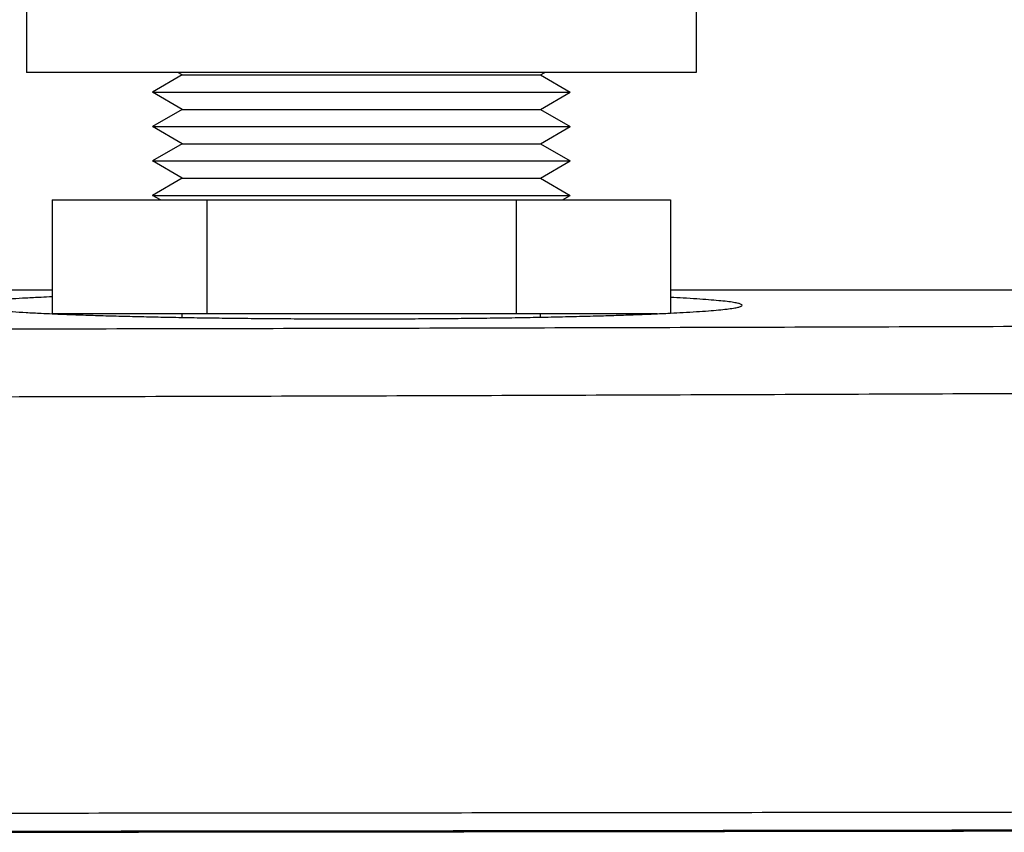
# Model space of a CAD drawing. Header units: inches. Extents: x 0 to 34, y 0 to 22.
# Tile 24 of 64: x 9.301 to 9.88, y 11.031 to 11.509. Entities that reach past the tile are written whole.
import ezdxf

# ---------------------------------------------------------------- set-up
doc = ezdxf.new("R2010")
doc.units = ezdxf.units.IN
doc.header["$LTSCALE"] = 1.87
doc.header["$MEASUREMENT"] = 0
doc.layers.get('0').update_dxf_attribs({"linetype": 'CONTINUOUS'})
doc.layers.add('DIMENSIONS', color=7, linetype='CONTINUOUS')
doc.styles.get("Standard").update_dxf_attribs({"font": 'txt', "width": 0.8})
doc.dimstyles.new('DIMSTYLE_1', dxfattribs={"dimtxt": 0.125, "dimasz": 0.18, "dimexe": 0.18, "dimexo": 0.0625, "dimgap": 0.09, "dimtad": 0, "dimtih": 1, "dimtoh": 1, "dimdec": 3, "dimzin": 4, "dimdsep": 46, "dimtxsty": 'STANDARD', "dimblk": '_FILLED', "dimblk1": '_FILLED', "dimblk2": '_FILLED', "dimcen": 0.09, "dimadec": 0, "dimazin": 0, "dimtp": 0.01, "dimtm": 0.01, "dimtfac": 1, "dimtdec": 3, "dimtofl": 0, "dimtmove": 0, "dimatfit": 3, "dimldrblk": '_FILLED', "dimfxl": 1, "dimtolj": 1, "dimtzin": 4, "dimarcsym": 0})

# ---------------------------------------------------------------- blocks, each defined once
blk = doc.blocks.new('_FILLED')
at = {"color": 0, "linetype": 'BYBLOCK'}
blk.add_solid([(0, 0), (-1, 0.1736), (-1, -0.1736)], dxfattribs=at)
blk = doc.blocks.new('*D3')
at = {"layer": 'DIMENSIONS', "color": 2, "linetype": 'CONTINUOUS'}
for p, q in [((9.53929, 15.56781), (11.63186, 15.56781)), ((11.50686, 15.56781), (11.50686, 13.56111)), ((11.50686, 11.35032), (11.50686, 13.31111)), ((10.09474, 11.35032), (11.63186, 11.35032))]:
    blk.add_line(p, q, dxfattribs=at)
at = {"layer": 'DIMENSIONS', "color": 2, "linetype": 'CONTINUOUS', "xscale": 0.18, "yscale": 0.18, "zscale": 0.18}
for p, rotation in [((11.50686, 15.56781), 90), ((11.50686, 11.35032), 270)]:
    blk.add_blockref('_FILLED', p, dxfattribs=dict(at, rotation=rotation))
at = {"layer": 'DIMENSIONS', "color": 2, "linetype": 'CONTINUOUS', "width": 0.8}
for s, p in [('[', (11.41936, 13.37361)), (']', (12.11936, 13.37361)), ('4.217', (10.79436, 13.37361)), ('107.12', (11.51936, 13.37361))]:
    blk.add_text(s, height=0.125, dxfattribs=at).set_placement(p)

msp = doc.modelspace()

# ---------------------------------------------------------------- linework, layer by layer
at = {"color": 7, "linetype": 'CONTINUOUS'}
for p, q in [((9.30539, 11.82766), (9.30539, 11.47825)), ((9.69909, 11.82766), (9.69909, 11.47825)), ((9.69909, 11.47825), (9.30539, 11.47825)), ((9.39693, 11.47673), (9.37941, 11.46661)), ((9.39693, 11.47673), (9.3943, 11.47825)), ((9.39693, 11.47673), (9.60756, 11.47673)), ((9.60756, 11.47673), (9.61019, 11.47825)), ((9.60756, 11.47673), (9.62508, 11.46661)), ((9.37941, 11.46661), (9.62508, 11.46661)), ((9.39693, 11.4565), (9.37941, 11.46661)), ((9.60756, 11.4565), (9.62508, 11.46661)), ((9.39693, 11.4565), (9.37941, 11.44638)), ((9.39693, 11.4565), (9.60756, 11.4565)), ((9.60756, 11.4565), (9.62508, 11.44638)), ((9.37941, 11.44638), (9.62508, 11.44638)), ((9.39693, 11.43627), (9.37941, 11.44638)), ((9.60756, 11.43627), (9.62508, 11.44638)), ((9.39693, 11.43627), (9.37941, 11.42615)), ((9.39693, 11.43627), (9.60756, 11.43627)), ((9.60756, 11.43627), (9.62508, 11.42615)), ((9.37941, 11.42615), (9.62508, 11.42615)), ((9.39693, 11.41604), (9.37941, 11.42615)), ((9.60756, 11.41604), (9.62508, 11.42615)), ((9.39693, 11.41604), (9.37941, 11.40592)), ((9.39693, 11.41604), (9.60756, 11.41604)), ((9.60756, 11.41604), (9.62508, 11.40592)), ((9.3204, 11.40325), (9.3204, 11.33632)), ((9.3204, 11.40325), (9.68408, 11.40325)), ((9.37941, 11.40592), (9.62508, 11.40592)), ((9.38404, 11.40325), (9.37941, 11.40592)), ((9.41132, 11.40325), (9.41132, 11.33632)), ((9.59316, 11.40325), (9.59316, 11.33632)), ((9.62044, 11.40325), (9.62508, 11.40592)), ((9.68408, 11.40325), (9.68408, 11.33668)), ((7.16117, 11.35032), (9.3204, 11.35032)), ((9.68408, 11.35032), (10.11531, 11.35032)), ((9.67625, 11.33632), (9.3204, 11.33632)), ((9.39693, 11.33415), (9.39693, 11.33632)), ((9.60756, 11.3343), (9.60756, 11.33632))]:
    msp.add_line(p, q, dxfattribs=at)
for points, knots in [([(9.3204, 11.34625), (9.31822, 11.34616), (9.31308, 11.34592), (9.30529, 11.34552), (9.29734, 11.34505), (9.29038, 11.34455), (9.28444, 11.34405), (9.27952, 11.34353), (9.27571, 11.34303), (9.27286, 11.34247), (9.27129, 11.34206), (9.27037, 11.34153), (9.27038, 11.34127)], [0, 0, 0, 0, 0.129285, 0.305615, 0.463238, 0.601563, 0.719902, 0.817625, 0.894463, 0.950041, 0.984587, 1, 1, 1, 1]), ([(9.72611, 11.34127), (9.72611, 11.34153), (9.72519, 11.34206), (9.72362, 11.34247), (9.72078, 11.34303), (9.71697, 11.34353), (9.71205, 11.34405), (9.7061, 11.34455), (9.69914, 11.34505), (9.69169, 11.34549), (9.68656, 11.34576), (9.68408, 11.34588)], [0, 0, 0, 0, 0.018315, 0.059366, 0.125409, 0.216717, 0.33284, 0.473463, 0.637834, 0.825137, 1, 1, 1, 1]), ([(9.27038, 11.34127), (9.27038, 11.34101), (9.27131, 11.34049), (9.2729, 11.34007), (9.27576, 11.33952), (9.27958, 11.33902), (9.28451, 11.3385), (9.29046, 11.338), (9.29743, 11.3375), (9.30538, 11.33703), (9.31314, 11.33663), (9.31826, 11.3364), (9.3204, 11.3363)], [0, 0, 0, 0, 0.015668, 0.05053, 0.106403, 0.183506, 0.281458, 0.399992, 0.538476, 0.696223, 0.872642, 1, 1, 1, 1]), ([(9.68407, 11.33667), (9.68652, 11.33679), (9.69162, 11.33706), (9.69905, 11.3375), (9.70602, 11.338), (9.71197, 11.3385), (9.7169, 11.33902), (9.72073, 11.33952), (9.72358, 11.34007), (9.72517, 11.34049), (9.7261, 11.34101), (9.72611, 11.34127)], [0, 0, 0, 0, 0.173022, 0.360395, 0.524887, 0.665682, 0.782031, 0.873614, 0.93998, 0.981389, 1, 1, 1, 1]), ([(9.3204, 11.3363), (9.32152, 11.33625), (9.32619, 11.33605), (9.33467, 11.33573), (9.3461, 11.33534), (9.35826, 11.33499), (9.3711, 11.33467), (9.38457, 11.33437), (9.39858, 11.33411), (9.41308, 11.33389), (9.42799, 11.3337), (9.44325, 11.33355), (9.45877, 11.33343), (9.47448, 11.33336), (9.49031, 11.33332), (9.50617, 11.33332), (9.522, 11.33336), (9.53772, 11.33343), (9.55324, 11.33355), (9.56849, 11.3337), (9.5834, 11.33389), (9.5979, 11.33411), (9.61192, 11.33437), (9.62538, 11.33467), (9.63822, 11.33499), (9.65039, 11.33534), (9.66181, 11.33573), (9.67244, 11.33614), (9.67977, 11.33646), (9.68355, 11.33665), (9.68407, 11.33667)], [0, 0, 0, 0, 0.009251, 0.038549, 0.070011, 0.103523, 0.138908, 0.175972, 0.214586, 0.254495, 0.295578, 0.337576, 0.380316, 0.423597, 0.467162, 0.510874, 0.554439, 0.59772, 0.640459, 0.682457, 0.723541, 0.763449, 0.802064, 0.839127, 0.874513, 0.908024, 0.939487, 0.968785, 0.995728, 1, 1, 1, 1]), ([(10.09449, 11.3295), (10.02908, 11.32924), (9.89823, 11.32877), (9.70193, 11.32815), (9.50561, 11.32764), (9.30932, 11.32724), (9.11313, 11.32693), (8.98238, 11.3268), (8.91703, 11.32675)], [0, 0, 0, 0, 0.166661, 0.333394, 0.500145, 0.666863, 0.833498, 1, 1, 1, 1]), ([(10.10312, 11.29031), (10.03729, 11.28998), (9.90566, 11.28936), (9.70822, 11.28856), (9.5108, 11.2879), (9.31342, 11.28738), (9.11606, 11.28698), (8.98449, 11.28681), (8.91871, 11.28675)], [0, 0, 0, 0, 0.166727, 0.333427, 0.500101, 0.666752, 0.833383, 1, 1, 1, 1]), ([(10.11022, 11.04348), (10.0451, 11.04337), (9.91491, 11.04318), (9.71967, 11.04293), (9.52456, 11.04271), (9.32953, 11.04255), (9.19954, 11.04246), (9.13456, 11.04243)], [0, 0, 0, 0, 0.200231, 0.400328, 0.600307, 0.800191, 1, 1, 1, 1]), ([(9.13524, 11.03141), (9.20323, 11.03145), (9.33928, 11.03155), (9.54342, 11.03175), (9.7477, 11.03201), (9.95207, 11.03231), (10.08834, 11.03255), (10.15648, 11.03268)], [0, 0, 0, 0, 0.19973, 0.399642, 0.599688, 0.799823, 1, 1, 1, 1]), ([(10.11222, 11.03301), (10.04703, 11.03289), (9.91668, 11.03267), (9.72117, 11.03238), (9.52575, 11.03214), (9.33045, 11.03195), (9.2003, 11.03185), (9.13525, 11.03181)], [0, 0, 0, 0, 0.200168, 0.400295, 0.600339, 0.800256, 1, 1, 1, 1])]:
    msp.add_open_spline(points, degree=3, knots=knots, dxfattribs=at)

# ---------------------------------------------------------------- dimensions: what is measured, and where the dimension line sits
at = {"layer": 'DIMENSIONS', "color": 2, "linetype": 'CONTINUOUS'}
dim = msp.add_linear_dim(base=(11.50686, 15.56781), p1=(10.09474, 11.35032), p2=(9.53929, 15.56781), angle=90, dimstyle='DIMSTYLE_1', dxfattribs=at)
dim.commit()
dim.dimension.update_dxf_attribs({"geometry": '*D3', "text_midpoint": (11.50686, 13.43611), "dimtype": 160})

doc.saveas('drawing.dxf')
